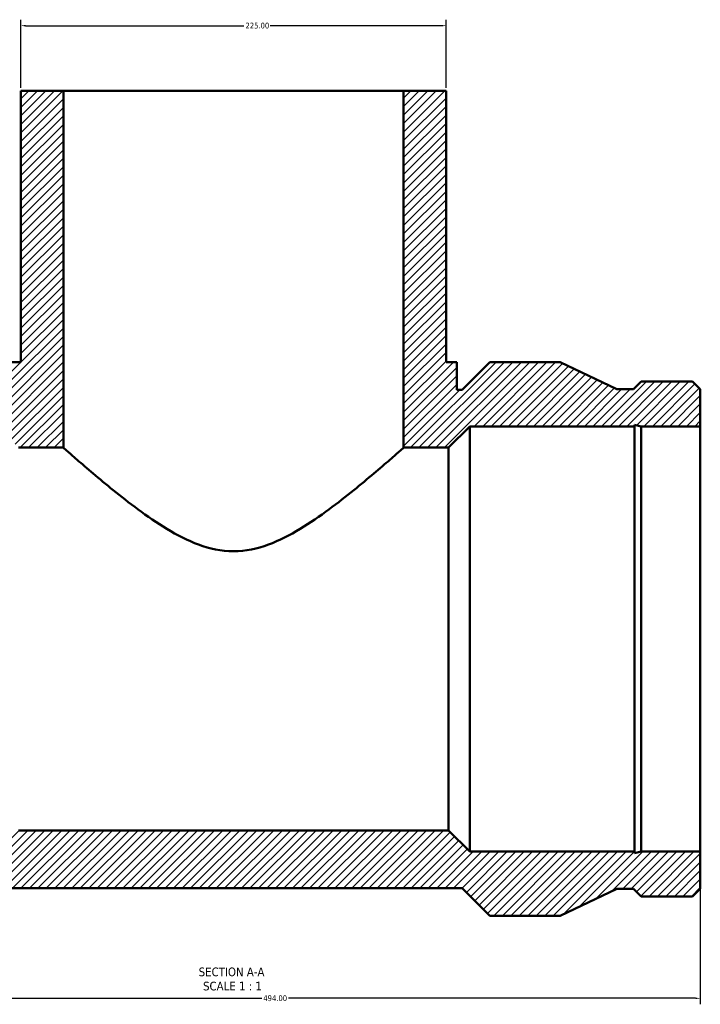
# Model space of a CAD drawing. Header units: millimetres. Extents: x -296 to 1653, y -348 to 1697.
# Tile 7 of 8: x 460 to 820, y 1176 to 1697. Entities that reach past the tile are written whole.
import ezdxf

# ---------------------------------------------------------------- set-up
doc = ezdxf.new("R2010")
doc.units = ezdxf.units.MM
for name, color, linetype, lineweight in [('Dimension (ANSI)', 7, 'Continuous', 25), ('Hatch (ANSI)', 7, 'Continuous', 18), ('Symbol (ANSI)', 7, 'Continuous', 25), ('Visible (ANSI)', 7, 'Continuous', 50)]:
    doc.layers.add(name, color=color, linetype=linetype, lineweight=lineweight)
doc.styles.add('Label Text (ANSI)', font='tahoma.ttf')
doc.styles.add('Note Text (ANSI)', font='tahoma.ttf')
doc.dimstyles.new('Default - mm (ANSI)', dxfattribs={"dimtxt": 3.048, "dimasz": 2.5, "dimexe": 3.175, "dimexo": 1.6002, "dimgap": 0.8, "dimtad": 0, "dimtoh": 1, "dimrnd": 1e-08, "dimzin": 4, "dimdsep": 46, "dimtxsty": 'Note Text (ANSI)', "dimcen": 0.09, "dimdle": 10, "dimclrd": 256, "dimclre": 256, "dimclrt": 256, "dimadec": 1, "dimazin": 1, "dimtfac": 1, "dimtofl": 0, "dimtmove": 0, "dimatfit": 3, "dimfxl": 1, "dimtolj": 1, "dimtzin": 4, "dimlwd": -1, "dimlwe": -1, "dimarcsym": 0})

# ---------------------------------------------------------------- blocks, each defined once
blk = doc.blocks.new('*D9')
at = {"layer": 'Defpoints', "color": 0, "transparency": 16777216}
for p in [(685.53, 1693.69), (460.53, 1659.17), (685.53, 1659.17)]:
    blk.add_point(p, dxfattribs=at)
at = {"layer": 'Dimension (ANSI)', "transparency": 16777216}
for p, q in [((460.53, 1660.77), (460.53, 1696.87)), ((463.03, 1693.69), (578.57, 1693.69)), ((683.03, 1693.69), (592.49, 1693.69)), ((685.53, 1660.77), (685.53, 1696.87))]:
    blk.add_line(p, q, dxfattribs=at)
for points in [[(463.03, 1694.11), (463.03, 1693.28), (460.53, 1693.69)], [(683.03, 1694.11), (683.03, 1693.28), (685.53, 1693.69)]]:
    blk.add_solid(points, dxfattribs=at)
at = {"layer": 'Dimension (ANSI)', "color": 230, "true_color": 0xff0080, "transparency": 16777216, "insert": (579.37, 1695.28), "char_height": 3.048, "attachment_point": 1, "style": 'Note Text (ANSI)'}
blk.add_mtext('\\A1;225.00', dxfattribs=at)
blk = doc.blocks.new('*D10')
at = {"layer": 'Defpoints', "color": 0, "transparency": 16777216}
for p in [(326.03, 1256.67), (820.03, 1256.67), (820.03, 1179.03)]:
    blk.add_point(p, dxfattribs=at)
at = {"layer": 'Dimension (ANSI)', "transparency": 16777216}
for p, q in [((326.03, 1255.07), (326.03, 1175.86)), ((820.03, 1255.07), (820.03, 1175.86)), ((328.53, 1179.03), (588, 1179.03)), ((817.53, 1179.03), (602.06, 1179.03))]:
    blk.add_line(p, q, dxfattribs=at)
for points in [[(328.53, 1179.45), (328.53, 1178.62), (326.03, 1179.03)], [(817.53, 1179.45), (817.53, 1178.62), (820.03, 1179.03)]]:
    blk.add_solid(points, dxfattribs=at)
at = {"layer": 'Dimension (ANSI)', "color": 230, "true_color": 0xff0080, "transparency": 16777216, "insert": (588.8, 1180.62), "char_height": 3.048, "attachment_point": 1, "style": 'Note Text (ANSI)'}
blk.add_mtext('\\A1;494.00', dxfattribs=at)

msp = doc.modelspace()

# ---------------------------------------------------------------- hatches: boundary and pattern name
at = {"layer": 'Hatch (ANSI)'}
h = msp.add_hatch(dxfattribs=at)
h.set_pattern_fill('ANSI31', color=256, scale=25.4, style=0)
h.set_pattern_definition([(45, (0, 0), (-2.245064, 2.245064), [])])
h.paths.add_polyline_path([(663.031, 1659.168), (663.031, 1470.418), (686.781, 1470.418), (698.031, 1481.668), (785.213, 1481.668), (785.213, 1482.417), (788.739, 1481.668), (820.031, 1481.668), (820.031, 1501.325), (815.944, 1505.413), (788.739, 1505.413), (784.651, 1501.325), (775.806, 1501.325), (745.931, 1515.668), (708.711, 1515.668), (694.061, 1501.018), (691.156, 1501.018), (691.156, 1515.668), (685.531, 1515.668), (685.531, 1659.168)])
h.paths.add_polyline_path([(326.031, 1501.325), (326.031, 1481.668), (357.324, 1481.668), (360.85, 1482.417), (360.85, 1481.668), (448.031, 1481.668), (459.281, 1470.418), (483.031, 1470.418), (483.031, 1659.168), (460.531, 1659.168), (460.531, 1515.668), (454.906, 1515.668), (454.906, 1501.018), (452.001, 1501.018), (437.351, 1515.668), (400.131, 1515.668), (370.256, 1501.325), (361.411, 1501.325), (357.324, 1505.413), (330.119, 1505.413)])
h.paths.add_polyline_path([(326.031, 1256.668), (326.031, 1237.01), (330.119, 1232.923), (357.324, 1232.923), (361.411, 1237.01), (370.256, 1237.01), (400.131, 1222.668), (437.351, 1222.668), (452.001, 1237.318), (694.061, 1237.318), (708.711, 1222.668), (745.931, 1222.668), (775.806, 1237.01), (784.651, 1237.01), (788.739, 1232.923), (815.944, 1232.923), (820.031, 1237.01), (820.031, 1256.668), (788.739, 1256.668), (785.213, 1255.918), (785.213, 1256.668), (698.031, 1256.668), (686.781, 1267.918), (459.281, 1267.918), (448.031, 1256.668), (360.85, 1256.668), (360.85, 1255.918), (357.324, 1256.668)])

# ---------------------------------------------------------------- linework, layer by layer
at = {"layer": 'Visible (ANSI)'}
for p, q in [((483.031, 1659.168), (460.531, 1659.168)), ((460.531, 1659.168), (460.531, 1515.668)), ((483.031, 1470.418), (483.031, 1659.168)), ((483.031, 1659.168), (663.031, 1659.168)), ((663.031, 1659.168), (663.031, 1470.418)), ((685.531, 1659.168), (663.031, 1659.168)), ((685.531, 1515.668), (685.531, 1659.168)), ((460.531, 1515.668), (454.906, 1515.668)), ((691.156, 1515.668), (685.531, 1515.668)), ((691.156, 1501.018), (691.156, 1515.668)), ((708.711, 1515.668), (694.061, 1501.018)), ((745.931, 1515.668), (708.711, 1515.668)), ((775.806, 1501.325), (745.931, 1515.668)), ((694.061, 1501.018), (691.156, 1501.018)), ((784.651, 1501.325), (775.806, 1501.325)), ((788.739, 1505.413), (784.651, 1501.325)), ((815.944, 1505.413), (788.739, 1505.413)), ((820.031, 1501.325), (815.944, 1505.413)), ((820.031, 1481.668), (820.031, 1501.325)), ((686.781, 1470.418), (698.031, 1481.668)), ((698.031, 1481.668), (785.213, 1481.668)), ((698.031, 1256.668), (698.031, 1481.668)), ((785.213, 1481.668), (785.213, 1482.417)), ((785.213, 1482.417), (788.739, 1481.668)), ((785.213, 1256.668), (785.213, 1481.668)), ((788.739, 1481.668), (820.031, 1481.668)), ((788.739, 1256.668), (788.739, 1481.668)), ((820.031, 1256.668), (820.031, 1481.668)), ((459.281, 1470.418), (483.031, 1470.418)), ((663.031, 1470.418), (686.781, 1470.418)), ((686.781, 1267.918), (686.781, 1470.418)), ((686.781, 1267.918), (459.281, 1267.918)), ((698.031, 1256.668), (686.781, 1267.918)), ((785.213, 1256.668), (698.031, 1256.668)), ((788.739, 1256.668), (785.213, 1255.918)), ((785.213, 1255.918), (785.213, 1256.668)), ((820.031, 1256.668), (788.739, 1256.668)), ((820.031, 1237.01), (820.031, 1256.668)), ((452.001, 1237.318), (694.061, 1237.318)), ((694.061, 1237.318), (708.711, 1222.668)), ((745.931, 1222.668), (775.806, 1237.01)), ((775.806, 1237.01), (784.651, 1237.01)), ((784.651, 1237.01), (788.739, 1232.923)), ((815.944, 1232.923), (820.031, 1237.01)), ((788.739, 1232.923), (815.944, 1232.923)), ((708.711, 1222.668), (745.931, 1222.668))]:
    msp.add_line(p, q, dxfattribs=at)
for points, knots in [([(573.031, 1415.553), (566.555, 1415.553), (560.43, 1416.925), (548.717, 1421.255), (543.124, 1424.194), (532.418, 1430.672), (527.319, 1434.212), (517.792, 1441.227), (513.368, 1444.704), (505.674, 1450.922), (502.086, 1453.914), (495.61, 1459.405), (492.722, 1461.902), (487.984, 1466.035), (486.129, 1467.673), (483.652, 1469.865), (483.031, 1470.418), (483.031, 1470.418)], [0, 0, 0, 0, 1.9430039, 1.9430039, 3.8860078, 3.8860078, 5.8290116, 5.8290116, 7.7720155, 7.7720155, 9.5884836, 9.5884836, 11.4049517, 11.4049517, 13.2214199, 13.2214199, 15.037888, 15.037888, 15.037888, 15.037888]), ([(663.031, 1470.418), (663.031, 1470.418), (662.411, 1469.865), (659.934, 1467.673), (658.078, 1466.035), (653.34, 1461.902), (650.453, 1459.405), (643.977, 1453.914), (640.388, 1450.922), (632.695, 1444.704), (628.271, 1441.227), (618.744, 1434.212), (613.644, 1430.672), (602.939, 1424.194), (597.345, 1421.255), (585.633, 1416.925), (579.508, 1415.553), (573.031, 1415.553)], [45.1136639, 45.1136639, 45.1136639, 45.1136639, 46.930132, 46.930132, 48.7466002, 48.7466002, 50.5630683, 50.5630683, 52.3795364, 52.3795364, 54.3225403, 54.3225403, 56.2655442, 56.2655442, 58.208548, 58.208548, 60.1515519, 60.1515519, 60.1515519, 60.1515519])]:
    msp.add_open_spline(points, degree=3, knots=knots, dxfattribs=at)

# ---------------------------------------------------------------- texts
at = {"layer": 'Symbol (ANSI)', "char_height": 4.572, "attachment_point": 7, "style": 'Label Text (ANSI)'}
for s, insert in [('SECTION A-A', (554.607, 1190.653)), ('SCALE 1 : 1', (556.926, 1183.14))]:
    msp.add_mtext(s, dxfattribs=dict(at, insert=insert))

# ---------------------------------------------------------------- dimensions: what is measured, and where the dimension line sits
at = {"layer": 'Dimension (ANSI)'}
for base, p1, p2, picture, middle in [((685.531, 1693.693), (460.531, 1659.168), (685.531, 1659.168), '*D9', (585.531, 1693.693)), ((820.031, 1179.035), (326.031, 1256.668), (820.031, 1256.668), '*D10', (595.031, 1179.035))]:
    dim = msp.add_linear_dim(base=base, p1=p1, p2=p2, angle=180, dimstyle='Default - mm (ANSI)', override={"dimtoh": 0, "dimdec": 2, "dimtp": 0, "dimtm": 0, "dimtdec": 2, "dimatfit": 1}, dxfattribs=at)
    dim.commit()
    dim.dimension.update_dxf_attribs({"geometry": picture, "text_midpoint": middle, "dimtype": 160})

doc.saveas('drawing.dxf')
